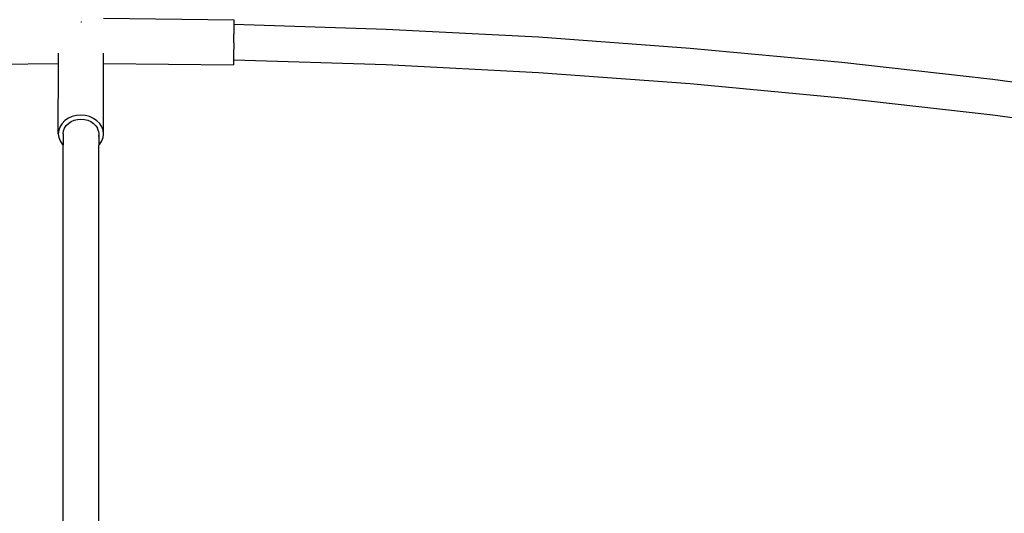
# Model space of a CAD drawing. Extents: x -113 to 145, y -81 to 74.
# Tile 7 of 9: x 13 to 79, y -48 to -15. Entities that reach past the tile are written whole.
import ezdxf

# ---------------------------------------------------------------- set-up
doc = ezdxf.new("R2010")
doc.units = 0
doc.header["$MEASUREMENT"] = 0
doc.layers.get('0').update_dxf_attribs({"linetype": 'CONTINUOUS'})

msp = doc.modelspace()

# ---------------------------------------------------------------- linework, layer by layer
for p, q in [((17.42, -15.417), (17.418, -15.418)), ((17.421, -15.421), (17.418, -15.421)), ((17.42, -15.418), (17.42, -15.417)), ((17.451, -15.419), (17.42, -15.417)), ((17.421, -15.421), (17.42, -15.418)), ((17.451, -15.423), (17.421, -15.421)), ((17.448, -15.419), (17.448, -15.421)), ((18.925, -15.165), (27.618, -15.266)), ((27.618, -15.266), (27.62, -15.301)), ((27.62, -15.728), (27.619, -15.96)), ((27.62, -15.301), (27.621, -15.392)), ((27.621, -15.584), (27.62, -15.728)), ((27.621, -15.392), (27.621, -15.537)), ((27.621, -15.537), (27.621, -15.584)), ((37.78, -15.909), (27.621, -15.584)), ((27.611, -16.802), (27.617, -16.224)), ((27.619, -15.96), (27.617, -16.224)), ((47.929, -16.439), (37.78, -15.909)), ((27.611, -16.802), (27.607, -17.096)), ((27.616, -16.772), (27.611, -16.772)), ((58.06, -17.175), (47.929, -16.439)), ((15.909, -18.177), (15.909, -17.498)), ((18.923, -18.179), (18.924, -17.507)), ((27.599, -17.634), (27.595, -17.859)), ((27.603, -17.377), (27.599, -17.634)), ((27.607, -17.096), (27.603, -17.377)), ((68.165, -18.116), (58.06, -17.175)), ((7.313, -18.269), (15.909, -18.177)), ((15.906, -22.878), (15.909, -18.177)), ((18.921, -22.884), (18.923, -18.179)), ((18.923, -18.179), (27.583, -18.279)), ((27.585, -18.256), (27.583, -18.279)), ((27.588, -18.176), (27.585, -18.256)), ((27.592, -18.042), (27.588, -18.176)), ((27.593, -17.959), (27.592, -18.042)), ((27.595, -17.859), (27.593, -17.959)), ((27.617, -17.959), (27.593, -17.959)), ((37.779, -18.283), (27.617, -17.959)), ((47.928, -18.814), (37.779, -18.283)), ((78.239, -19.262), (68.165, -18.116)), ((58.059, -19.55), (47.928, -18.814)), ((68.164, -20.491), (58.059, -19.55)), ((88.275, -20.612), (78.239, -19.262)), ((78.238, -21.637), (68.164, -20.491)), ((17.123, -21.66), (16.84, -21.73)), ((17.417, -21.637), (17.123, -21.66)), ((17.711, -21.661), (17.417, -21.637)), ((17.993, -21.733), (17.711, -21.661)), ((88.274, -22.987), (78.238, -21.637)), ((16.162, -22.187), (16.022, -22.402)), ((16.35, -21.999), (16.162, -22.187)), ((16.579, -21.845), (16.35, -21.999)), ((16.428, -22.334), (16.576, -22.186)), ((16.576, -22.186), (16.756, -22.065)), ((16.84, -21.73), (16.579, -21.845)), ((16.756, -22.065), (16.961, -21.974)), ((16.961, -21.974), (17.184, -21.919)), ((17.184, -21.919), (17.416, -21.901)), ((17.416, -21.901), (17.648, -21.92)), ((17.648, -21.92), (17.87, -21.976)), ((17.87, -21.976), (18.075, -22.067)), ((18.254, -21.848), (17.993, -21.733)), ((18.075, -22.067), (18.255, -22.19)), ((18.482, -22.003), (18.254, -21.848)), ((18.255, -22.19), (18.402, -22.338)), ((18.669, -22.192), (18.482, -22.003)), ((18.807, -22.408), (18.669, -22.192)), ((15.936, -22.635), (15.906, -22.878)), ((15.906, -22.878), (15.934, -23.12)), ((16.022, -22.402), (15.936, -22.635)), ((16.226, -22.878), (16.249, -22.687)), ((16.226, -22.883), (16.226, -22.878)), ((16.226, -22.883), (16.226, -22.887)), ((16.226, -22.887), (16.226, -23.637)), ((16.249, -22.687), (16.317, -22.504)), ((16.317, -22.504), (16.428, -22.334)), ((18.402, -22.338), (18.512, -22.508)), ((18.579, -22.693), (18.512, -22.508)), ((18.601, -22.891), (18.578, -23.067)), ((18.579, -22.693), (18.601, -22.883)), ((18.601, -22.883), (18.601, -22.891)), ((18.601, -22.891), (18.601, -23.639)), ((18.893, -22.641), (18.807, -22.408)), ((18.891, -23.127), (18.921, -22.884)), ((18.921, -22.884), (18.893, -22.641)), ((15.934, -23.12), (16.019, -23.354)), ((16.019, -23.354), (16.158, -23.569)), ((16.158, -23.569), (16.226, -23.637)), ((16.23, -76.333), (16.226, -23.637)), ((18.578, -23.661), (18.601, -23.639)), ((18.601, -23.639), (18.665, -23.575)), ((18.605, -76.332), (18.601, -23.639)), ((18.665, -23.575), (18.805, -23.36)), ((18.805, -23.36), (18.891, -23.127))]:
    msp.add_line(p, q)

doc.saveas('drawing.dxf')
